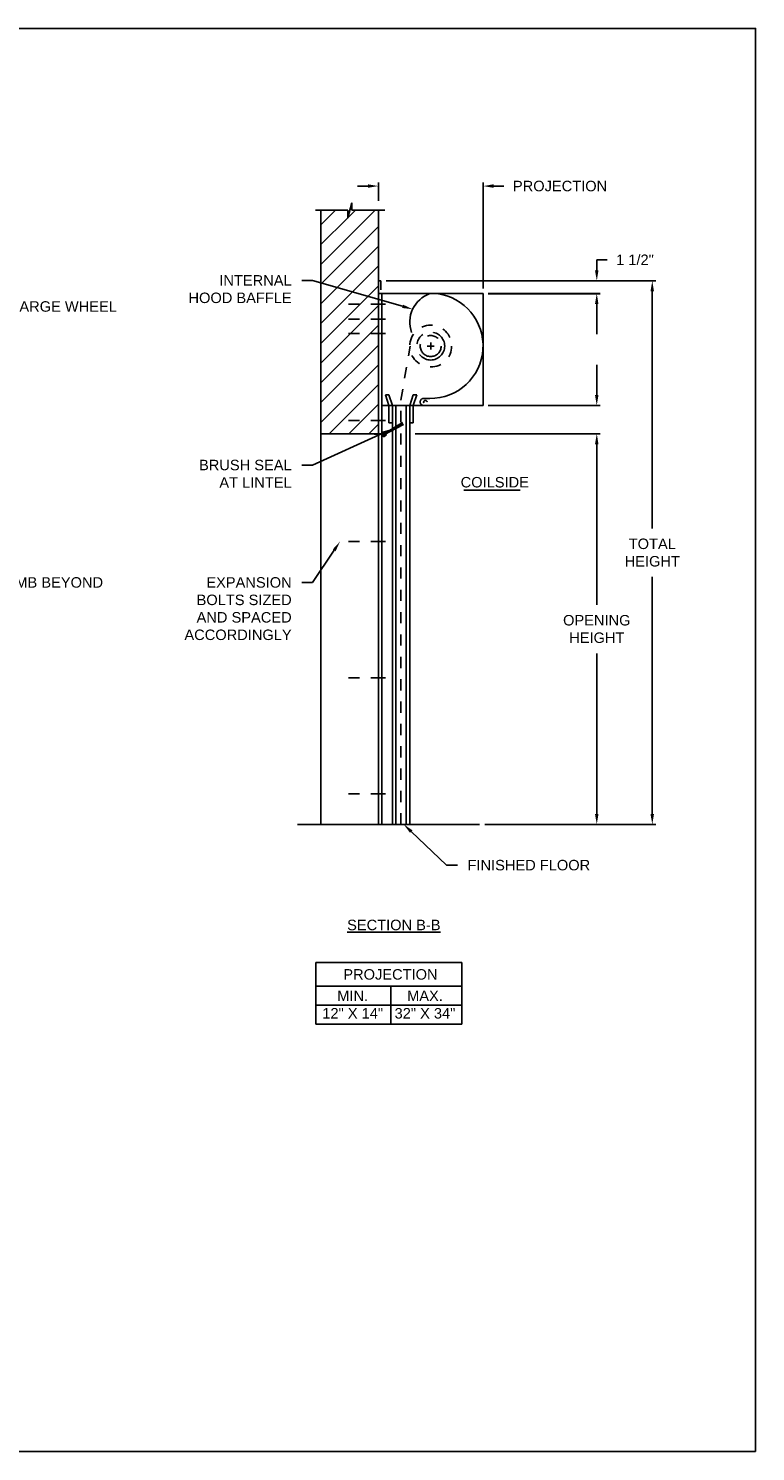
# Model space of a CAD drawing. Header units: inches. Extents: x 169.6 to 213.7, y 195.1 to 247.7.
# Tile 15 of 51: x 182.5 to 189.1, y 214.8 to 227.5. Entities that reach past the tile are written whole.
import ezdxf
from ezdxf import colors
from ezdxf.entities.mleader import LeaderData, LeaderLine
from ezdxf.math import Vec2, Vec3

# ---------------------------------------------------------------- set-up
doc = ezdxf.new("R2010")
doc.units = ezdxf.units.IN
doc.header["$LTSCALE"] = 0.25
doc.header["$MEASUREMENT"] = 0
for name, pattern in [('CENTER', [2, 1.25, -0.25, 0.25, -0.25]), ('CENTER2', [1.125, 0.75, -0.125, 0.125, -0.125]), ('HIDDEN', [0.375, 0.25, -0.125])]:
    doc.linetypes.add(name, pattern=pattern)
doc.layers.add('ANNOTATIONS', color=1, linetype='Continuous')
doc.layers.add('CHAIN HOIST LH', color=7, linetype='Continuous')
doc.styles.add('ARIAL', font='arial.ttf', dxfattribs={"height": 0.09375})
doc.dimstyles.new('STANDARD$0', dxfattribs={"dimtxt": 0.09375, "dimasz": 0.09375, "dimexe": 0.03125, "dimexo": 0.046875, "dimgap": 0.09, "dimtad": 0, "dimtih": 1, "dimtoh": 1, "dimdec": 4, "dimzin": 0, "dimdsep": 46, "dimtxsty": 'ARIAL', "dimcen": 0.09, "dimadec": 0, "dimazin": 0, "dimtfac": 1, "dimtdec": 4, "dimtofl": 0, "dimtmove": 0, "dimatfit": 1, "dimfxl": 1, "dimtolj": 1, "dimtzin": 0, "dimarcsym": 0})

# ---------------------------------------------------------------- blocks, each defined once
blk = doc.blocks.new('*D43')
at = {"layer": 'ANNOTATIONS', "color": 0, "lineweight": -2, "transparency": 16777216}
for p, q in [((187.637, 224.214), (187.637, 224.308)), ((186.665, 224.12), (187.668, 224.12)), ((186.009, 223.867), (187.668, 223.867)), ((187.637, 223.773), (187.637, 223.68))]:
    blk.add_line(p, q, dxfattribs=at)
at = {"layer": 'ANNOTATIONS', "color": 0, "transparency": 16777216}
for points in [[(187.621, 224.214), (187.652, 224.214), (187.637, 224.12)], [(187.621, 223.773), (187.652, 223.773), (187.637, 223.867)]]:
    blk.add_solid(points, dxfattribs=at)
at = {"layer": 'defpoints', "color": 0, "transparency": 16777216}
for p in [(186.619, 224.12), (185.962, 223.867), (187.637, 223.867)]:
    blk.add_point(p, dxfattribs=at)
at = {"layer": 'ANNOTATIONS', "color": 0, "transparency": 16777216, "insert": (187.637, 223.994), "char_height": 0.0938, "attachment_point": 5, "style": 'ARIAL'}
blk.add_mtext('\\A1;  ', dxfattribs=at)
blk = doc.blocks.new('*D44')
at = {"layer": 'ANNOTATIONS', "color": 0, "lineweight": -2, "transparency": 16777216}
for p, q in [((187.637, 225.329), (187.637, 225.423)), ((187.637, 225.423), (187.73, 225.423)), ((186.665, 225.235), (187.668, 225.235)), ((186.665, 225.12), (187.668, 225.12)), ((187.637, 225.027), (187.637, 224.933))]:
    blk.add_line(p, q, dxfattribs=at)
at = {"layer": 'ANNOTATIONS', "color": 0, "transparency": 16777216}
for points in [[(187.621, 225.329), (187.652, 225.329), (187.637, 225.235)], [(187.621, 225.027), (187.652, 225.027), (187.637, 225.12)]]:
    blk.add_solid(points, dxfattribs=at)
at = {"layer": 'defpoints', "color": 0, "transparency": 16777216}
for p in [(186.619, 225.235), (187.637, 225.235), (186.619, 225.12)]:
    blk.add_point(p, dxfattribs=at)
at = {"layer": 'ANNOTATIONS', "color": 0, "transparency": 16777216, "insert": (187.979, 225.423), "char_height": 0.0938, "attachment_point": 5, "style": 'ARIAL'}
blk.add_mtext('\\A1;1 1/2"', dxfattribs=at)
blk = doc.blocks.new('*X31')
at = {"color": 0, "linetype": 'Continuous'}
for p, q in [((12.661, 3.524), (12.724, 3.586)), ((12.668, 3.52), (12.73, 3.582)), ((12.674, 3.515), (12.737, 3.577)), ((12.681, 3.511), (12.743, 3.573)), ((12.687, 3.561), (12.717, 3.591)), ((12.687, 3.506), (12.75, 3.568)), ((12.694, 3.502), (12.756, 3.564)), ((12.7, 3.497), (12.763, 3.559)), ((12.707, 3.492), (12.769, 3.555)), ((12.713, 3.488), (12.776, 3.55)), ((12.72, 3.483), (12.782, 3.545)), ((12.726, 3.479), (12.789, 3.541)), ((12.733, 3.474), (12.795, 3.536)), ((12.739, 3.47), (12.802, 3.532)), ((12.746, 3.465), (12.808, 3.527)), ((12.752, 3.461), (12.809, 3.517)), ((12.759, 3.456), (12.783, 3.48))]:
    blk.add_line(p, q, dxfattribs=at)
blk = doc.blocks.new('*D46')
at = {"layer": 'ANNOTATIONS', "color": 0, "lineweight": -2, "transparency": 16777216}
for p, q in [((186.969, 223.867), (187.668, 223.867)), ((187.637, 223.773), (187.637, 222.336)), ((187.637, 220.464), (187.637, 221.901)), ((186.634, 220.37), (187.668, 220.37))]:
    blk.add_line(p, q, dxfattribs=at)
at = {"layer": 'ANNOTATIONS', "color": 0, "transparency": 16777216}
for points in [[(187.621, 223.773), (187.652, 223.773), (187.637, 223.867)], [(187.621, 220.464), (187.652, 220.464), (187.637, 220.37)]]:
    blk.add_solid(points, dxfattribs=at)
at = {"layer": 'defpoints', "color": 0, "transparency": 16777216}
for p in [(186.922, 223.867), (186.587, 220.37), (187.637, 220.37)]:
    blk.add_point(p, dxfattribs=at)
at = {"layer": 'ANNOTATIONS', "color": 0, "transparency": 16777216, "insert": (187.637, 222.119), "char_height": 0.09375, "attachment_point": 5, "style": 'ARIAL'}
blk.add_mtext('\\A1;OPENING\\PHEIGHT', dxfattribs=at)
blk = doc.blocks.new('*D47')
at = {"layer": 'ANNOTATIONS', "color": 0, "lineweight": -2, "transparency": 16777216}
for p, q in [((186.831, 225.235), (188.165, 225.235)), ((188.134, 225.142), (188.134, 223.02)), ((188.134, 220.464), (188.134, 222.586)), ((186.634, 220.37), (188.165, 220.37))]:
    blk.add_line(p, q, dxfattribs=at)
at = {"layer": 'ANNOTATIONS', "color": 0, "transparency": 16777216}
for points in [[(188.118, 225.142), (188.149, 225.142), (188.134, 225.235)], [(188.118, 220.464), (188.149, 220.464), (188.134, 220.37)]]:
    blk.add_solid(points, dxfattribs=at)
at = {"layer": 'defpoints', "color": 0, "transparency": 16777216}
for p in [(186.784, 225.235), (186.587, 220.37), (188.134, 220.37)]:
    blk.add_point(p, dxfattribs=at)
at = {"layer": 'ANNOTATIONS', "color": 0, "transparency": 16777216, "insert": (188.134, 222.803), "char_height": 0.0938, "attachment_point": 5, "style": 'ARIAL'}
blk.add_mtext('\\A1;TOTAL\\PHEIGHT', dxfattribs=at)
blk = doc.blocks.new('*D48')
at = {"layer": 'ANNOTATIONS', "color": 0, "lineweight": -2, "transparency": 16777216}
for p, q in [((185.587, 226.083), (185.494, 226.083)), ((185.681, 225.952), (185.681, 226.115)), ((186.619, 225.167), (186.619, 226.115)), ((186.712, 226.083), (186.806, 226.083))]:
    blk.add_line(p, q, dxfattribs=at)
at = {"layer": 'ANNOTATIONS', "color": 0, "transparency": 16777216}
for points in [[(185.587, 226.099), (185.587, 226.068), (185.681, 226.083)], [(186.712, 226.099), (186.712, 226.068), (186.619, 226.083)]]:
    blk.add_solid(points, dxfattribs=at)
at = {"layer": 'defpoints', "color": 0, "transparency": 16777216}
for p in [(186.619, 226.083), (185.681, 225.905), (186.619, 225.12)]:
    blk.add_point(p, dxfattribs=at)
at = {"layer": 'ANNOTATIONS', "color": 0, "transparency": 16777216, "insert": (187.308, 226.083), "char_height": 0.09375, "attachment_point": 5, "style": 'ARIAL'}
blk.add_mtext('\\A1;PROJECTION', dxfattribs=at)

msp = doc.modelspace()

# ---------------------------------------------------------------- hatches: boundary and pattern name
at = {"layer": 'CHAIN HOIST LH', "linetype": 'Continuous'}
h = msp.add_hatch(dxfattribs=at)
h.set_pattern_fill('ANSI31', color=256, style=0)
h.set_pattern_definition([(45, (-43.86497, 2.18589), (-0.08838835, 0.08838835), [])])
h.paths.add_polyline_path([(185.68104, 225.13418), (185.68104, 225.86877), (185.44455, 225.86877), (185.44455, 225.93343), (185.40613, 225.80007), (185.40613, 225.86877), (185.16542, 225.86877), (185.16542, 225.31847)])
h.paths.add_polyline_path([(185.16542, 225.31847), (185.16542, 223.86705), (185.68104, 223.86705), (185.68104, 225.12041), (185.68104, 225.13418)])

# ---------------------------------------------------------------- linework, layer by layer
at = {"layer": 'ANNOTATIONS'}
for p, q in [((185.74932, 225.23546), (188.15638, 225.23546)), ((186.66542, 225.12041), (187.66784, 225.12041)), ((187.63659, 225.02666), (187.63659, 224.75828)), ((187.63659, 224.21416), (187.63659, 224.48255)), ((186.66542, 224.12041), (187.66784, 224.12041)), ((185.12042, 219.13496), (185.12042, 218.58359)), ((185.12042, 219.13496), (186.42819, 219.13496)), ((186.42819, 219.13496), (186.42819, 218.58359)), ((185.12042, 218.92349), (186.42819, 218.92349)), ((185.79327, 218.92349), (185.79327, 218.58359)), ((185.12042, 218.75354), (186.42819, 218.75354)), ((185.12042, 218.58359), (186.42819, 218.58359))]:
    msp.add_line(p, q, dxfattribs=at)
at = {"layer": 'ANNOTATIONS', "linetype": 'Continuous'}
msp.add_line((186.44733, 223.36204), (186.95045, 223.36204), dxfattribs=at)
at = {"layer": 'ANNOTATIONS'}
for points in [[(187.62096, 225.02666), (187.65221, 225.02666), (187.63659, 225.12041)], [(187.62096, 224.21416), (187.65221, 224.21416), (187.63659, 224.12041)]]:
    msp.add_solid(points, dxfattribs=at)
at = {"layer": 'CHAIN HOIST LH', "linetype": 'Continuous'}
for p, q in [((185.40613, 225.80007), (185.44455, 225.93343)), ((185.44455, 225.93343), (185.44455, 225.86877)), ((185.11903, 225.86877), (185.40613, 225.86877)), ((185.16542, 225.86877), (185.16542, 220.37041)), ((185.40613, 225.86877), (185.40613, 225.80007)), ((185.44455, 225.86877), (185.73974, 225.86877)), ((185.68104, 220.37041), (185.68104, 225.86877)), ((185.68104, 225.23546), (185.70245, 225.23546)), ((185.70245, 225.23546), (185.70245, 225.1532)), ((185.68104, 225.12041), (186.61854, 225.12041)), ((185.71229, 225.12041), (185.71229, 220.37041)), ((186.61854, 224.12041), (186.61854, 225.12041)), ((185.77479, 224.12041), (185.74354, 224.21416)), ((185.74354, 224.21416), (185.77479, 224.21416)), ((185.77479, 224.21416), (185.80604, 224.12041)), ((185.99354, 224.21416), (185.96229, 224.12041)), ((185.99354, 224.12041), (186.02479, 224.21416)), ((186.02479, 224.21416), (185.99354, 224.21416)), ((186.08685, 224.18292), (186.14121, 224.18292)), ((185.71229, 224.12041), (186.61854, 224.12041)), ((185.77479, 223.96416), (185.77479, 224.12041)), ((185.80604, 220.37041), (185.80604, 224.12041)), ((185.83729, 224.12041), (185.83729, 220.37041)), ((185.93104, 220.37041), (185.93104, 224.12041)), ((185.96229, 224.12041), (185.96229, 220.37041)), ((185.99354, 223.96416), (185.99354, 224.12041)), ((185.73342, 223.86497), (185.89673, 223.96724)), ((185.73409, 223.8638), (185.89874, 223.96374)), ((185.73476, 223.86263), (185.90076, 223.96023)), ((185.73476, 223.86263), (185.9021, 223.9579)), ((185.73476, 223.86263), (185.90345, 223.95556)), ((185.73543, 223.86146), (185.90546, 223.95205)), ((185.7361, 223.8603), (185.90748, 223.94855)), ((185.80604, 223.96416), (185.77479, 223.96416)), ((185.99354, 223.96416), (185.96229, 223.96416)), ((185.16542, 223.86705), (185.68104, 223.86705)), ((185.71, 223.86705), (185.73371, 223.88068)), ((185.72387, 223.84083), (185.71197, 223.86154)), ((185.71646, 223.86454), (185.73172, 223.87332)), ((185.7272, 223.84585), (185.71646, 223.86454)), ((185.7272, 223.84585), (185.74247, 223.85463)), ((185.7276, 223.83982), (185.74985, 223.85267)), ((185.72939, 223.87198), (185.74014, 223.85329)), ((185.73675, 223.86999), (185.7354, 223.87233)), ((185.73675, 223.86999), (185.73908, 223.87134)), ((185.74008, 223.87502), (185.73739, 223.87969)), ((185.74212, 223.86065), (185.74446, 223.86199)), ((185.74347, 223.85831), (185.74212, 223.86065)), ((185.751, 223.85602), (185.74814, 223.861)), ((184.95606, 220.37041), (186.58729, 220.37041))]:
    msp.add_line(p, q, dxfattribs=at)
at = {"layer": 'CHAIN HOIST LH', "linetype": 'CENTER2', "ltscale": 0.7}
for p, q in [((185.74354, 225.02666), (185.33729, 225.02666)), ((185.74354, 224.89107), (185.33729, 224.89107)), ((185.74354, 224.76491), (185.33729, 224.76491)), ((185.74354, 223.98568), (185.33729, 223.98568)), ((185.74354, 222.90166), (185.33729, 222.90166)), ((185.74354, 221.68291), (185.33729, 221.68291)), ((185.74354, 220.64537), (185.33729, 220.64537))]:
    msp.add_line(p, q, dxfattribs=at)
at = {"layer": 'CHAIN HOIST LH', "linetype": 'HIDDEN'}
for p, q in [((185.88282, 224.1683), (185.96494, 224.65181)), ((185.88282, 220.37041), (185.88282, 224.1683))]:
    msp.add_line(p, q, dxfattribs=at)
at = {"layer": 'CHAIN HOIST LH', "linetype": 'CENTER'}
for p, q in [((186.18104, 224.65166), (186.11854, 224.65166)), ((186.14979, 224.68291), (186.14979, 224.62041))]:
    msp.add_line(p, q, dxfattribs=at)
at = {"layer": 'CHAIN HOIST LH'}
for p, q in [((185.64435, 223.86154), (185.64435, 223.86705)), ((185.64435, 223.86154), (185.71197, 223.86154)), ((185.68104, 223.86705), (185.71, 223.86705))]:
    msp.add_line(p, q, dxfattribs=at)
at = {"layer": 'CHAIN HOIST LH', "linetype": 'HIDDEN'}
msp.add_circle((186.14979, 224.65166), 0.1875, dxfattribs=at)
at = {"layer": 'CHAIN HOIST LH', "linetype": 'CENTER'}
for radius in [0.125, 0.09375]:
    msp.add_circle((186.14979, 224.65166), radius, dxfattribs=at)
at = {"layer": 'CHAIN HOIST LH', "linetype": 'Continuous'}
for centre, radius, start, end in [((186.23202, 224.86573), 0.27011, 109.452348, 199.931237), ((186.14809, 224.65332), 0.47045, 269.161612, 83.155894), ((185.72625, 223.84224), 0.00277, 210.618685, 299.037933), ((185.73307, 223.87099), 0.0027, 29.898058, 119.898058), ((185.73505, 223.87835), 0.0027, 29.898058, 119.898058), ((185.73774, 223.87367), 0.0027, 299.898058, 29.898058), ((185.74113, 223.85697), 0.0027, 299.898058, 29.898058), ((185.7458, 223.85965), 0.0027, 29.898058, 119.898058), ((185.7485, 223.855), 0.0027, 300.003607, 22.117674)]:
    msp.add_arc(centre, radius, start, end, dxfattribs=at)
at = {"layer": 'CHAIN HOIST LH', "linetype": 'HIDDEN'}
for centre, radius, start, end in [((186.0864, 224.15167), 0.03125, 89.181545, 359.181569), ((186.10199, 224.14914), 0.01579, 7.58787, 198.601061)]:
    msp.add_arc(centre, radius, start, end, dxfattribs=at)
at = {"layer": 'defpoints'}
msp.add_lwpolyline([(189.05875, 214.75854), (169.58887, 214.75854), (169.58887, 227.49365), (189.05875, 227.49365)], close=True, dxfattribs=at)

# ---------------------------------------------------------------- block references
at = {"layer": 'CHAIN HOIST LH', "linetype": 'Continuous', "xscale": 0.1725124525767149, "yscale": 0.1725124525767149, "zscale": 0.1725124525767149, "rotation": 154.8980582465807}
msp.add_blockref('*X31', (187.97602, 223.47723), dxfattribs=at)

# ---------------------------------------------------------------- texts
at = {"layer": 'ANNOTATIONS', "linetype": 'Continuous', "style": 'ARIAL'}
msp.add_text('COILSIDE', height=0.09375, dxfattribs=at).set_placement((186.41786, 223.38612))
at = {"layer": 'ANNOTATIONS', "insert": (185.81956, 219.51762), "char_height": 0.09375, "width": 1.3823677, "attachment_point": 2, "style": 'ARIAL'}
msp.add_mtext('{\\LSECTION B-B}', dxfattribs=at)
at = {"layer": 'ANNOTATIONS', "char_height": 0.09375, "attachment_point": 2, "style": 'ARIAL'}
for s, width, insert in [('PROJECTION ', 1.7594917, (185.78911, 219.07553)), ('MIN.\\P12" X 14" ', 0.6711642, (185.45099, 218.88354)), ('MAX.\\P32" X 34"', 0.6567117, (186.09842, 218.88354))]:
    msp.add_mtext_dynamic_manual_height_columns(s, width=width, gutter_width=1.36268, heights=[0], dxfattribs=dict(at, insert=insert))

# ---------------------------------------------------------------- dimensions: what is measured, and where the dimension line sits
at = {"layer": 'ANNOTATIONS'}
dim = msp.add_linear_dim(base=(186.61854, 226.0835), p1=(185.68105, 225.90486), p2=(186.61854, 225.12041), text='PROJECTION', dimstyle='STANDARD$0', dxfattribs=at)
dim.commit()
dim.dimension.update_dxf_attribs({"geometry": '*D48', "text_midpoint": (187.30765, 226.0835), "dimtype": 160})
for base, p1, p2, text, picture, middle in [((187.63659, 225.23546), (186.61854, 225.12041), (186.61854, 225.23546), '1 1/2"', '*D44', (187.97903, 225.42296)), ((188.13381, 220.37041), (186.78366, 225.23546), (186.58729, 220.37041), 'TOTAL\\PHEIGHT', '*D47', (188.13381, 222.80294)), ((187.63659, 220.37041), (186.92163, 223.86705), (186.58729, 220.37041), 'OPENING\\PHEIGHT', '*D46', (187.63659, 222.11873))]:
    dim = msp.add_linear_dim(base=base, p1=p1, p2=p2, angle=90, text=text, dimstyle='STANDARD$0', dxfattribs=at)
    dim.commit()
    dim.dimension.update_dxf_attribs({"geometry": picture, "text_midpoint": middle})
dim = msp.add_linear_dim(base=(187.63659, 223.86705), p1=(186.61854, 224.12041), p2=(185.96229, 223.86705), angle=90, text='  ', dimstyle='STANDARD$0', dxfattribs=at)
dim.commit()
dim.dimension.update_dxf_attribs({"geometry": '*D43', "text_midpoint": (187.63659, 223.99373), "dimtype": 160})

# ---------------------------------------------------------------- leaders
ml = msp.add_multileader_mtext('Standard', dxfattribs=at)
ml.set_content('INTERNAL HOOD BAFFLE', color=256, style='ARIAL')
ml.set_leader_properties()
ml.build(insert=Vec2(0, 0))
ml.multileader.update_dxf_attribs({"dogleg_length": 0.36, "arrow_head_size": 0.09375})
ctx = ml.context
ctx.base_point, ctx.char_height, ctx.arrow_head_size, ctx.landing_gap_size, ctx.plane_origin = Vec3(183.90787, 225.23859), 0.09375, 0.09375, 0.09, Vec3(180.50397, 224.80536)
ctx.text_align_type = 2
notes = []
notes.append((ctx, [(1, (1, 1, 0), (185.0925, 225.23859), (-1, 0), 0.09796, [(0, [(185.98784, 224.98119)], 0, [])])]))
ctx.mtext.insert, ctx.mtext.width, ctx.mtext.alignment, ctx.mtext.flow_direction = Vec3(184.90455, 225.28626), 1.0279765, 3, 5
ml = msp.add_multileader_mtext('Standard', dxfattribs=at)
ml.set_content('CHARGE WHEEL', color=256, style='ARIAL')
ml.set_leader_properties()
ml.build(insert=Vec2(0, 0))
ml.multileader.update_dxf_attribs({"dogleg_length": 0.36, "arrow_head_size": 0.09375})
ctx = ml.context
ctx.base_point, ctx.char_height, ctx.arrow_head_size, ctx.landing_gap_size, ctx.plane_origin = Vec3(182.18718, 225.00483), 0.09375, 0.09375, 0.09, Vec3(181.4085, 224.48576)
notes.append((ctx, [(0, (1, 1, 0), (182.08923, 225.00483), (1, 0), 0.09796, [(0, [(181.96026, 224.78575)], 0, [])])]))
ctx.mtext.insert, ctx.mtext.flow_direction = Vec3(182.27718, 225.0525), 5
ml = msp.add_multileader_mtext('Standard', dxfattribs=at)
ml.set_content('BRUSH SEAL AT LINTEL', color=256, style='ARIAL')
ml.set_leader_properties()
ml.build(insert=Vec2(0, 0))
ml.multileader.update_dxf_attribs({"dogleg_length": 0.36, "arrow_head_size": 0.09375})
ctx = ml.context
ctx.base_point, ctx.char_height, ctx.arrow_head_size, ctx.landing_gap_size, ctx.plane_origin = Vec3(183.99906, 223.58676), 0.09375, 0.09375, 0.09, Vec3(180.50397, 223.15353)
ctx.text_align_type = 2
notes.append((ctx, [(1, (1, 1, 0), (185.0925, 223.58676), (-1, 0), 0.09796, [(0, [(185.80604, 223.91045)], 0, [])])]))
ctx.mtext.insert, ctx.mtext.width, ctx.mtext.alignment, ctx.mtext.flow_direction = Vec3(184.90455, 223.63367), 1.0279765, 3, 5
ml = msp.add_multileader_mtext('Standard', dxfattribs=at)
ml.set_content('EXPANSION BOLTS SIZED AND SPACED ACCORDINGLY', color=256, style='ARIAL')
ml.set_leader_properties()
ml.build(insert=Vec2(0, 0))
ml.multileader.update_dxf_attribs({"dogleg_length": 0.36, "arrow_head_size": 0.09375})
ctx = ml.context
ctx.base_point, ctx.char_height, ctx.arrow_head_size, ctx.landing_gap_size, ctx.plane_origin = Vec3(183.85498, 222.5356), 0.09375, 0.09375, 0.09, Vec3(180.50397, 222.10237)
ctx.text_align_type = 2
notes.append((ctx, [(1, (1, 1, 0), (185.0925, 222.5356), (-1, 0), 0.09796, [(0, [(185.33729, 222.90166)], 0, [])])]))
ctx.mtext.insert, ctx.mtext.width, ctx.mtext.alignment, ctx.mtext.flow_direction = Vec3(184.90455, 222.58327), 1.0279765, 3, 5
ml = msp.add_multileader_mtext('Standard', dxfattribs=at)
ml.set_content('JAMB BEYOND', color=256, style='ARIAL')
ml.set_leader_properties()
ml.build(insert=Vec2(0, 0))
ml.multileader.update_dxf_attribs({"dogleg_length": 0.36, "arrow_head_size": 0.09375})
ctx = ml.context
ctx.base_point, ctx.char_height, ctx.arrow_head_size, ctx.landing_gap_size, ctx.plane_origin = Vec3(182.18718, 222.5356), 0.09375, 0.09375, 0.09, Vec3(181.4085, 222.01653)
notes.append((ctx, [(0, (1, 1, 0), (182.08923, 222.5356), (1, 0), 0.09796, [(0, [(181.71141, 222.81583)], 0, [])])]))
ctx.mtext.insert, ctx.mtext.flow_direction = Vec3(182.27718, 222.58327), 5
ml = msp.add_multileader_mtext('Standard', dxfattribs=at)
ml.set_content('FINISHED FLOOR', color=256, style='ARIAL')
ml.set_leader_properties()
ml.build(insert=Vec2(0, 0))
ml.multileader.update_dxf_attribs({"dogleg_length": 0.36, "arrow_head_size": 0.09375})
ctx = ml.context
ctx.base_point, ctx.char_height, ctx.arrow_head_size, ctx.landing_gap_size, ctx.plane_origin = Vec3(186.38922, 220.00557), 0.09375, 0.09375, 0.09, Vec3(185.60418, 219.57234)
notes.append((ctx, [(0, (1, 1, 0), (186.29126, 220.00557), (1, 0), 0.09796, [(0, [(185.90709, 220.37164)], 0, [])])]))
ctx.mtext.insert, ctx.mtext.flow_direction = Vec3(186.47922, 220.05325), 5
for ctx, leaders in notes:
    for number, flags, end, landing, length, lines in leaders:
        leader = LeaderData()
        leader.index, (leader.has_last_leader_line, leader.has_dogleg_vector, leader.attachment_direction) = number, flags
        leader.last_leader_point, leader.dogleg_vector, leader.dogleg_length = Vec3(end), Vec3(landing), length
        for number, points, colour, breaks in lines:
            line = LeaderLine()
            line.index, line.vertices, line.color, line.breaks = number, Vec3.list(points), colors.encode_raw_color(colour), breaks
            leader.lines.append(line)
        ctx.leaders.append(leader)

doc.saveas('drawing.dxf')
